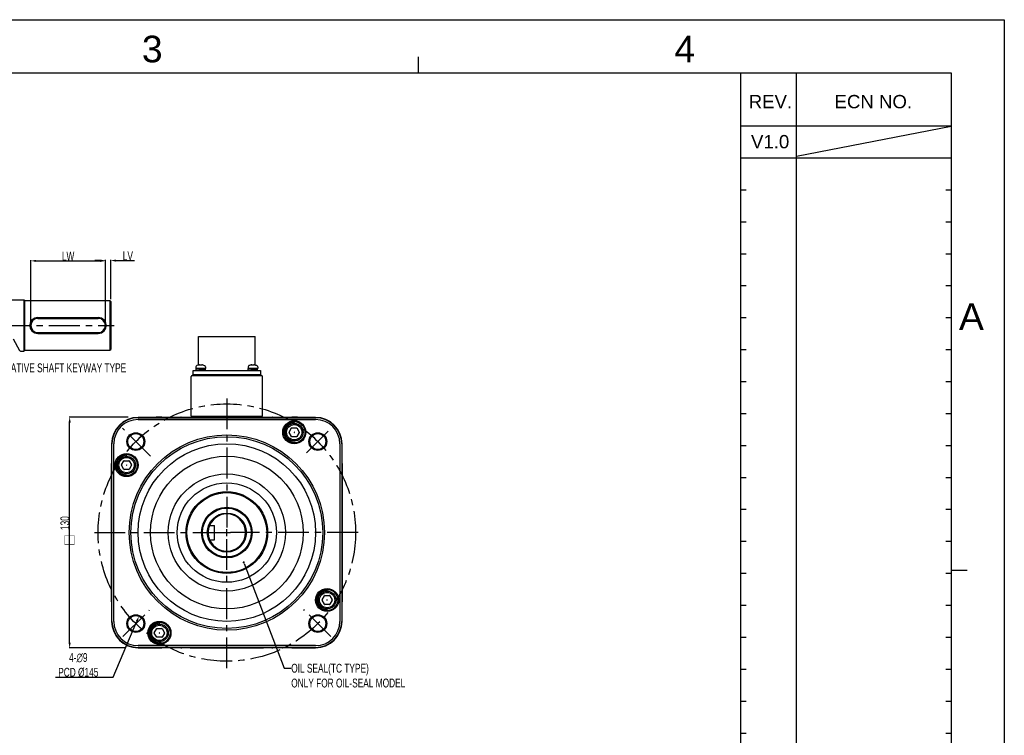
# Model space of a CAD drawing. Header units: millimetres. Extents: x -95 to 535, y -111 to 334.
# Tile 20 of 20: x 258 to 535, y 133 to 334. Entities that reach past the tile are written whole.
import ezdxf
from ezdxf.enums import TextEntityAlignment as Align

# ---------------------------------------------------------------- set-up
doc = ezdxf.new("R2010")
doc.units = ezdxf.units.MM
doc.header["$LTSCALE"] = 23.1
doc.header["$PDMODE"] = 3
doc.header["$PDSIZE"] = 0.3125
doc.linetypes.add('CENTER', pattern=[0.6, 0.375, -0.075, 0.075, -0.075])
doc.layers.get('0').update_dxf_attribs({"linetype": 'CONTINUOUS'})
doc.layers.get('Defpoints').update_dxf_attribs({"linetype": 'CONTINUOUS'})
for name, color, linetype in [('02___PRT_ALL_AXES', 7, 'CONTINUOUS'), ('3_ALL_AXES', 7, 'CONTINUOUS'), ('7_ALL_FEATURES', 7, 'CONTINUOUS'), ('AXS', 7, 'CONTINUOUS'), ('DEFAULT_1', 7, 'CENTER'), ('DIM', 6, 'CONTINUOUS'), ('DRAWING FRAME', 1, 'CONTINUOUS')]:
    doc.layers.add(name, color=color, linetype=linetype)
doc.styles.add('ARIAL', font='ARIAL.TTF')
doc.styles.get("Standard").update_dxf_attribs({"font": 'txt', "width": 0.7})
doc.dimstyles.new('DIMSTYLE_1', dxfattribs={"dimtxt": 2.5, "dimasz": 1.5, "dimexe": 0.18, "dimexo": 0.0625, "dimgap": 0.09, "dimtad": 1, "dimlfac": 2, "dimdsep": 46, "dimtxsty": 'Standard', "dimblk": '_FILLED', "dimblk1": '_FILLED', "dimblk2": '_FILLED', "dimcen": 0.09, "dimadec": 0, "dimazin": 0, "dimtp": 0.01, "dimtm": 0.01, "dimtfac": 1, "dimtofl": 0, "dimtmove": 0, "dimatfit": 3, "dimldrblk": '_FILLED', "dimfxl": 0, "dimtolj": 1, "dimarcsym": 0})
doc.dimstyles.new('DIMSTYLE_2', dxfattribs={"dimtxt": 2.5, "dimasz": 1.5, "dimexe": 0.18, "dimexo": 0.0625, "dimgap": 0.09, "dimtad": 1, "dimtih": 1, "dimtoh": 1, "dimlfac": 2, "dimdsep": 46, "dimtxsty": 'Standard', "dimblk": '_FILLED', "dimblk1": '_FILLED', "dimblk2": '_FILLED', "dimcen": 0.09, "dimadec": 0, "dimazin": 0, "dimtp": 0.01, "dimtm": 0.01, "dimtfac": 1, "dimtofl": 0, "dimtmove": 0, "dimatfit": 3, "dimldrblk": '_FILLED', "dimfxl": 0, "dimtolj": 1, "dimarcsym": 0})

# ---------------------------------------------------------------- blocks, each defined once
blk = doc.blocks.new('_FILLED')
at = {"color": 0, "linetype": 'ByBlock'}
blk.add_solid([(0, 0), (-1, 0.2), (-1, -0.2)], dxfattribs=at)
blk = doc.blocks.new('*D170')
at = {"color": 0, "linetype": 'Continuous', "lineweight": -2}
for p, q in [((288.66, 222.44), (272.01, 222.44)), ((272.19, 158.94), (272.19, 220.94)), ((287.96, 157.44), (272.01, 157.44))]:
    blk.add_line(p, q, dxfattribs=at)
at = {"layer": 'Defpoints', "color": 0, "linetype": 'Continuous'}
for p in [(272.19, 222.44), (288.73, 222.44), (288.02, 157.44)]:
    blk.add_point(p, dxfattribs=at)
at = {"color": 0, "linetype": 'Continuous', "lineweight": -2, "xscale": 1.5, "yscale": 1.5, "zscale": 1.5}
for p, rotation in [((272.19, 222.44), 90), ((272.19, 157.44), 270)]:
    blk.add_blockref('_FILLED', p, dxfattribs=dict(at, rotation=rotation))
at = {"color": 0, "linetype": 'Continuous', "insert": (270.85, 192.6), "char_height": 2.5, "attachment_point": 5, "rotation": 90}
blk.add_mtext('\\A1;130', dxfattribs=at)
blk = doc.blocks.new('*D172')
at = {"color": 0, "linetype": 'Continuous', "lineweight": -2}
for p, q in [((284.41, 149.21), (291.12, 165)), ((268.2, 149.21), (284.41, 149.21))]:
    blk.add_line(p, q, dxfattribs=at)
at = {"layer": 'Defpoints', "color": 0, "linetype": 'Continuous'}
for p in [(291.71, 166.38), (289.95, 162.24)]:
    blk.add_point(p, dxfattribs=at)
at = {"color": 0, "linetype": 'Continuous', "lineweight": -2, "xscale": 1.5, "yscale": 1.5, "zscale": 1.5, "rotation": 66.98435904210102}
blk.add_blockref('_FILLED', (291.71, 166.38), dxfattribs=at)
at = {"color": 0, "linetype": 'Continuous', "insert": (274.62, 152.63), "char_height": 2.5, "attachment_point": 5}
blk.add_mtext('\\A1;4-∅9\\PPCD %%c145', dxfattribs=at)
blk = doc.blocks.new('*D179')
at = {"color": 0, "linetype": 'Continuous', "lineweight": -2}
for p, q in [((261.25, 248.94), (261.25, 266.65)), ((262.75, 266.47), (280.75, 266.47)), ((282.25, 248.94), (282.25, 266.65))]:
    blk.add_line(p, q, dxfattribs=at)
at = {"layer": 'Defpoints', "color": 0, "linetype": 'Continuous'}
for p in [(282.25, 266.47), (261.25, 248.88), (282.25, 248.88)]:
    blk.add_point(p, dxfattribs=at)
at = {"color": 0, "linetype": 'Continuous', "lineweight": -2, "xscale": 1.5, "yscale": 1.5, "zscale": 1.5, "rotation": 180}
blk.add_blockref('_FILLED', (261.25, 266.47), dxfattribs=at)
at = {"color": 0, "linetype": 'Continuous', "lineweight": -2, "xscale": 1.5, "yscale": 1.5, "zscale": 1.5}
blk.add_blockref('_FILLED', (282.25, 266.47), dxfattribs=at)
at = {"color": 0, "linetype": 'Continuous', "insert": (271.75, 267.81), "char_height": 2.5, "attachment_point": 5}
blk.add_mtext('\\A1;LW', dxfattribs=at)
blk = doc.blocks.new('*D180')
at = {"color": 0, "linetype": 'Continuous', "lineweight": -2}
for p, q in [((280.75, 266.55), (279.25, 266.55)), ((282.25, 248.94), (282.25, 266.73)), ((283.75, 255.69), (283.75, 266.73)), ((285.25, 266.55), (290.43, 266.55))]:
    blk.add_line(p, q, dxfattribs=at)
at = {"layer": 'Defpoints', "color": 0, "linetype": 'Continuous'}
for p in [(282.25, 266.55), (283.75, 255.63), (282.25, 248.88)]:
    blk.add_point(p, dxfattribs=at)
at = {"color": 0, "linetype": 'Continuous', "lineweight": -2, "xscale": 1.5, "yscale": 1.5, "zscale": 1.5}
blk.add_blockref('_FILLED', (282.25, 266.55), dxfattribs=at)
at = {"color": 0, "linetype": 'Continuous', "lineweight": -2, "xscale": 1.5, "yscale": 1.5, "zscale": 1.5, "rotation": 180}
blk.add_blockref('_FILLED', (283.75, 266.55), dxfattribs=at)
at = {"color": 0, "linetype": 'Continuous', "insert": (288.59, 267.89), "char_height": 2.5, "attachment_point": 5}
blk.add_mtext('\\A1;LV', dxfattribs=at)

msp = doc.modelspace()

# ---------------------------------------------------------------- linework, layer by layer
at = {"color": 7, "linetype": 'Continuous'}
for p, q in [((255.7615, 255.5257), (259.2497, 255.5257)), ((259.2497, 255.5257), (259.2497, 241.0257)), ((259.2497, 255.5257), (259.4997, 255.4007)), ((259.4997, 255.4007), (259.4997, 241.1507)), ((283.4997, 255.2757), (283.4997, 241.2757)), ((283.4997, 255.2757), (283.7497, 255.0257)), ((283.7497, 255.0257), (283.7497, 241.5257)), ((263.2497, 250.5126), (280.2497, 250.5126)), ((263.2497, 250.2757), (280.2497, 250.2757)), ((258.138, 241.1773), (256.3783, 244.4045)), ((263.2497, 246.2757), (280.2497, 246.2757)), ((263.2497, 246.0388), (280.2497, 246.0388)), ((283.4997, 241.2757), (283.7497, 241.5257)), ((258.3189, 241.0257), (258.138, 241.1773)), ((258.3189, 241.0257), (259.2497, 241.0257)), ((259.2497, 241.0257), (259.4997, 241.1507)), ((307.768, 236.6339), (307.7449, 236.1937)), ((310.4949, 236.1937), (307.7449, 236.1937)), ((308.344, 237.0916), (308.0209, 236.9851)), ((308.3728, 237.0925), (308.3713, 237.0923)), ((308.406, 237.0979), (308.3907, 237.0953)), ((308.4225, 237.101), (308.4049, 237.0977)), ((308.442, 237.1047), (308.4221, 237.1009)), ((308.4613, 237.1086), (308.4418, 237.1047)), ((308.7721, 237.1534), (308.8066, 237.1503)), ((308.8066, 237.1503), (308.8116, 237.1489)), ((308.8441, 237.1364), (308.8116, 237.1489)), ((308.887, 237.1138), (308.8433, 237.1368)), ((308.9108, 237.0975), (308.8862, 237.1143)), ((308.911, 237.0975), (308.909, 237.098)), ((308.9227, 237.0954), (308.911, 237.0975)), ((308.9896, 237.0922), (308.9621, 237.0923)), ((309.0727, 237.0946), (308.9886, 237.0922)), ((309.1695, 237.0946), (309.0713, 237.0946)), ((309.329, 237.0975), (309.3168, 237.0954)), ((309.3536, 237.1143), (309.329, 237.0975)), ((309.3965, 237.1368), (309.3529, 237.1138)), ((309.4282, 237.1489), (309.3957, 237.1364)), ((309.4332, 237.1503), (309.4282, 237.1489)), ((309.4677, 237.1534), (309.4332, 237.1503)), ((309.5642, 237.1433), (309.4677, 237.1534)), ((309.8575, 237.0939), (309.8517, 237.0949)), ((309.8714, 237.092), (309.8684, 237.0923)), ((309.8958, 237.0916), (310.2189, 236.9851)), ((310.4718, 236.6339), (310.4949, 236.1937)), ((322.448, 236.6339), (322.4249, 236.1937)), ((325.1749, 236.1937), (322.4249, 236.1937)), ((323.0733, 237.0957), (323.0631, 237.094)), ((323.0837, 237.0975), (323.072, 237.0955)), ((323.0956, 237.0997), (323.0825, 237.0973)), ((323.1088, 237.1022), (323.0947, 237.0995)), ((323.1234, 237.105), (323.1084, 237.1021)), ((323.1413, 237.1086), (323.1235, 237.105)), ((323.5268, 237.1352), (323.4916, 237.1489)), ((323.5654, 237.1148), (323.5267, 237.1352)), ((323.5908, 237.0976), (323.5653, 237.1149)), ((323.5917, 237.0973), (323.5896, 237.0978)), ((323.6506, 237.0922), (323.6306, 237.0928)), ((323.6728, 237.0923), (323.6506, 237.0922)), ((323.6819, 237.0926), (323.6728, 237.0923)), ((323.7582, 237.0947), (323.6819, 237.0926)), ((323.8423, 237.0947), (323.7578, 237.0947)), ((323.9179, 237.0926), (323.842, 237.0947)), ((323.9279, 237.0923), (323.9179, 237.0926)), ((323.986, 237.0941), (323.9692, 237.0928)), ((323.9991, 237.0957), (323.986, 237.0941)), ((324.0347, 237.1149), (324.0091, 237.0976)), ((324.0732, 237.1353), (324.0345, 237.1149)), ((324.1082, 237.1489), (324.0731, 237.1352)), ((324.2495, 237.1426), (324.1477, 237.1534)), ((324.4767, 237.105), (324.4585, 237.1086)), ((324.4913, 237.1021), (324.4763, 237.105)), ((324.5047, 237.0996), (324.4913, 237.1021)), ((324.5166, 237.0974), (324.4937, 237.1017)), ((324.5271, 237.0956), (324.5046, 237.0996)), ((324.535, 237.0943), (324.5237, 237.0962)), ((324.5395, 237.0936), (324.5271, 237.0956)), ((324.5515, 237.092), (324.5484, 237.0923)), ((324.5758, 237.0916), (324.8989, 236.9851)), ((325.1518, 236.6339), (325.1749, 236.1937)), ((306.4099, 222.6937), (306.4099, 233.9437)), ((306.6599, 234.1937), (326.2599, 234.1937)), ((326.5099, 222.6937), (326.5099, 233.9437)), ((296.9599, 222.3869), (291.4599, 222.3869)), ((291.4599, 222.2953), (341.4599, 222.2953)), ((298.1031, 222.4437), (296.9599, 222.4437)), ((296.9599, 222.4349), (335.9599, 222.4349)), ((300.8531, 222.4437), (300.8167, 222.4437)), ((303.5667, 222.4437), (329.3531, 222.4437)), ((306.4099, 222.6937), (326.5099, 222.6937)), ((306.4599, 222.4937), (306.4599, 222.5187)), ((306.4599, 222.5187), (326.4599, 222.5187)), ((306.4599, 222.4937), (326.4599, 222.4937)), ((326.4599, 222.4937), (326.4599, 222.5187)), ((332.1031, 222.4437), (332.0667, 222.4437)), ((335.9599, 222.4437), (334.8167, 222.4437)), ((341.4599, 222.3869), (335.9599, 222.3869)), ((291.4599, 221.7866), (341.4599, 221.7866)), ((334.0365, 218.2323), (334.7149, 219.4073)), ((334.7798, 219.4448), (336.1366, 219.4448)), ((335.4582, 220.6841), (335.4582, 220.9948)), ((336.2015, 219.4073), (336.8799, 218.2323)), ((334.7149, 216.9823), (334.0365, 218.1573)), ((336.1366, 216.9448), (334.7798, 216.9448)), ((335.421, 218.2304), (335.4088, 218.2092)), ((335.4088, 218.1804), (335.421, 218.1592)), ((335.4704, 218.2448), (335.446, 218.2448)), ((335.446, 218.1448), (335.4704, 218.1448)), ((335.5076, 218.2092), (335.4954, 218.2304)), ((335.4954, 218.1592), (335.5076, 218.1804)), ((336.8799, 218.1573), (336.2015, 216.9823)), ((284.0166, 214.9437), (284.0166, 209.4437)), ((284.1083, 164.9437), (284.1083, 214.9437)), ((284.617, 164.9437), (284.617, 214.9437)), ((348.3028, 214.9437), (348.3028, 164.9437)), ((348.8115, 214.9437), (348.8115, 164.9437)), ((348.9032, 209.4437), (348.9032, 214.9437)), ((288.2088, 211.4313), (288.2088, 211.742)), ((283.9599, 209.4437), (283.9599, 208.3005)), ((283.9686, 170.4437), (283.9686, 209.4437)), ((286.787, 208.9795), (287.4654, 210.1545)), ((287.4654, 207.7295), (286.787, 208.9045)), ((287.5304, 210.192), (288.8872, 210.192)), ((288.1716, 208.9775), (288.1594, 208.9564)), ((288.1594, 208.9275), (288.1716, 208.9064)), ((288.221, 208.992), (288.1966, 208.992)), ((288.1966, 208.892), (288.221, 208.892)), ((288.2582, 208.9564), (288.246, 208.9775)), ((288.246, 208.9064), (288.2582, 208.9275)), ((288.9521, 210.1545), (289.6305, 208.9795)), ((289.6305, 208.9045), (288.9521, 207.7295)), ((348.9512, 209.4437), (348.9512, 170.4437)), ((348.9599, 208.3005), (348.9599, 209.4437)), ((283.9599, 205.5868), (283.9599, 205.5505)), ((288.8872, 207.692), (287.5304, 207.692)), ((348.9599, 205.5505), (348.9599, 205.5868)), ((283.9599, 202.8368), (283.9599, 202.6896)), ((348.9599, 202.6896), (348.9599, 202.8368)), ((283.9599, 200.1977), (283.9599, 179.6896)), ((348.9599, 179.6896), (348.9599, 200.1977)), ((311.5803, 191.9437), (311.4316, 192.1722)), ((311.5803, 191.9437), (312.9599, 191.9437)), ((312.9599, 187.9437), (312.9599, 191.9437)), ((315.4599, 189.9437), (317.46, 189.9437)), ((316.4599, 188.9436), (316.4599, 190.9437)), ((311.5803, 187.9437), (311.4316, 187.7151)), ((311.5803, 187.9437), (312.9599, 187.9437)), ((321.3396, 181.2764), (332.5998, 151.7392)), ((283.9599, 177.1977), (283.9599, 177.0505)), ((348.9599, 177.0505), (348.9599, 177.1977)), ((283.9599, 174.3368), (283.9599, 174.3005)), ((343.2893, 170.9829), (343.9677, 172.1579)), ((344.0327, 172.1954), (345.3894, 172.1954)), ((344.711, 173.4347), (344.711, 173.7454)), ((345.4544, 172.1579), (346.1328, 170.9829)), ((348.9599, 174.3005), (348.9599, 174.3368)), ((283.9599, 171.5868), (283.9599, 170.4437)), ((284.0166, 170.4437), (284.0166, 164.9437)), ((343.9677, 169.7329), (343.2893, 170.9079)), ((345.3894, 169.6954), (344.0327, 169.6954)), ((344.6738, 170.9809), (344.6616, 170.9598)), ((344.6616, 170.9309), (344.6738, 170.9098)), ((344.7233, 170.9954), (344.6988, 170.9954)), ((344.6988, 170.8954), (344.7233, 170.8954)), ((344.7604, 170.9598), (344.7482, 170.9809)), ((344.7482, 170.9098), (344.7604, 170.9309)), ((346.1328, 170.9079), (345.4544, 169.7329)), ((348.9032, 164.9437), (348.9032, 170.4437)), ((348.9599, 170.4437), (348.9599, 171.5868)), ((297.4616, 164.1819), (297.4616, 164.4925)), ((296.0399, 161.73), (296.7183, 162.905)), ((296.7183, 160.48), (296.0399, 161.655)), ((296.7832, 162.9425), (298.14, 162.9425)), ((297.4244, 161.7281), (297.4122, 161.707)), ((297.4122, 161.6781), (297.4244, 161.657)), ((297.4738, 161.7425), (297.4494, 161.7425)), ((297.4494, 161.6425), (297.4738, 161.6425)), ((297.511, 161.707), (297.4988, 161.7281)), ((297.4988, 161.657), (297.511, 161.6781)), ((298.2049, 162.905), (298.8833, 161.73)), ((298.8833, 161.655), (298.2049, 160.48)), ((341.4599, 158.1008), (291.4599, 158.1008)), ((298.14, 160.4425), (296.7832, 160.4425)), ((341.4599, 157.592), (291.4599, 157.592)), ((291.4599, 157.5004), (296.9599, 157.5004)), ((335.9599, 157.4524), (296.9599, 157.4524)), ((296.9599, 157.4437), (298.1031, 157.4437)), ((300.8167, 157.4437), (300.8531, 157.4437)), ((303.5667, 157.4437), (303.7139, 157.4437)), ((306.2059, 157.4437), (326.7139, 157.4437)), ((329.2059, 157.4437), (329.3531, 157.4437)), ((332.0667, 157.4437), (332.1031, 157.4437)), ((334.8167, 157.4437), (335.9599, 157.4437)), ((335.9599, 157.5004), (341.4599, 157.5004)), ((332.5998, 151.7392), (334.5998, 151.7392))]:
    msp.add_line(p, q, dxfattribs=at)
for points in [[(263.2497, 250.5126), (262.7824, 250.4644), (262.3358, 250.322), (261.9256, 250.0884), (261.571, 249.7706), (261.2945, 249.3881), (261.1066, 248.9609), (261.0116, 248.5071), (261.0116, 248.0443), (261.1066, 247.5904), (261.2945, 247.1633), (261.571, 246.7807), (261.9256, 246.4629), (262.3358, 246.2293), (262.7824, 246.0869), (263.2497, 246.0388)], [(280.2497, 246.0388), (280.717, 246.0869), (281.1635, 246.2293), (281.5737, 246.4629), (281.9283, 246.7807), (282.2049, 247.1633), (282.3928, 247.5904), (282.4878, 248.0442), (282.4878, 248.5071), (282.3928, 248.9609), (282.2049, 249.3881), (281.9283, 249.7706), (281.5737, 250.0884), (281.1635, 250.322), (280.717, 250.4644), (280.2497, 250.5126)], [(308.3907, 237.0953), (308.3796, 237.0935), (308.3721, 237.0924), (308.3694, 237.0921)], [(308.7721, 237.1534), (308.6778, 237.1436), (308.5568, 237.1262), (308.4613, 237.1086)], [(308.9628, 237.0923), (308.9397, 237.0936), (308.9222, 237.0955)], [(309.277, 237.0923), (309.2502, 237.0922), (309.1695, 237.0946)], [(309.3176, 237.0955), (309.2988, 237.0935), (309.2761, 237.0923)], [(309.3321, 237.0983), (309.3324, 237.0984), (309.329, 237.0975)], [(309.7785, 237.1086), (309.6852, 237.1258), (309.5642, 237.1433)], [(309.8137, 237.1017), (309.7952, 237.1052), (309.7785, 237.1086)], [(309.8636, 237.093), (309.855, 237.0943), (309.8437, 237.0962), (309.8299, 237.0986), (309.8137, 237.1017)], [(309.8708, 237.092), (309.8714, 237.092), (309.8693, 237.0922), (309.8636, 237.093)], [(323.0645, 237.0943), (323.0561, 237.093), (323.0511, 237.0923), (323.0492, 237.0921)], [(323.4521, 237.1534), (323.351, 237.1427), (323.2421, 237.127), (323.1413, 237.1086)], [(323.4521, 237.1534), (323.4756, 237.1526), (323.4916, 237.1489)], [(323.4742, 237.1527), (323.4608, 237.1537), (323.4523, 237.1534)], [(323.6307, 237.0928), (323.6139, 237.0941), (323.6007, 237.0957), (323.5917, 237.0973)], [(323.9694, 237.0928), (323.9498, 237.0922), (323.9279, 237.0923)], [(324.0124, 237.0984), (324.008, 237.0973), (323.9991, 237.0957)], [(324.1477, 237.1534), (324.1243, 237.1526), (324.1082, 237.1489)], [(324.4585, 237.1086), (324.3584, 237.1269), (324.2495, 237.1426)], [(324.55, 237.0921), (324.5511, 237.092), (324.551, 237.092), (324.5481, 237.0924), (324.5428, 237.0931), (324.535, 237.0943)]]:
    msp.add_lwpolyline(points, dxfattribs=at)
at = {"color": 7, "linetype": 'Continuous', "const_width": 0.1}
msp.add_lwpolyline([(273.4417, 186.5368), (273.4417, 189.141), (270.8376, 189.141), (270.8376, 186.5368), (273.4417, 186.5368)], dxfattribs=at)
at = {"color": 7, "linetype": 'Continuous', "const_width": 0.3}
msp.add_lwpolyline([(321.0827, 181.5567, 1), (321.3827, 181.5567, 1)], format="xyb", close=True, dxfattribs=at)
at = {"color": 7, "linetype": 'Continuous'}
for centre, radius in [((335.4582, 218.1948), 3.25), ((335.4582, 218.1948), 3), ((335.4582, 218.1948), 2.5), ((335.4582, 218.1948), 2.155), ((290.8273, 215.5763), 2.5), ((290.8273, 215.5763), 2.25), ((316.4599, 189.9437), 27.5), ((316.4599, 189.9437), 27), ((342.0925, 215.5763), 2.5), ((342.0925, 215.5763), 2.25), ((316.4599, 189.9437), 25), ((288.2088, 208.942), 3.25), ((288.2088, 208.942), 3), ((288.2088, 208.942), 2.5), ((288.2088, 208.942), 2.155), ((316.4599, 189.9437), 21.5), ((316.4599, 189.9437), 16.5), ((316.4599, 189.9437), 14), ((316.4599, 189.9437), 11.5), ((316.4599, 189.9437), 11.25), ((316.4599, 189.9437), 7), ((316.4599, 189.9437), 6.875), ((316.4599, 189.9437), 5.5), ((344.711, 170.9454), 3.25), ((344.711, 170.9454), 3), ((344.711, 170.9454), 2.5), ((344.711, 170.9454), 2.155), ((290.8273, 164.311), 2.5), ((290.8273, 164.311), 2.25), ((342.0925, 164.311), 2.5), ((342.0925, 164.311), 2.25), ((297.4616, 161.6925), 3.25), ((297.4616, 161.6925), 3), ((297.4616, 161.6925), 2.5), ((297.4616, 161.6925), 2.155)]:
    msp.add_circle(centre, radius, dxfattribs=at)
for centre, radius, start, end in [((263.2497, 248.2757), 2, 90, 270), ((280.2497, 248.2757), 2, 270, 90), ((308.1674, 236.6129), 0.4, 111.489952, 177), ((308.3699, 236.995), 0.1, 80.728638, 104.988234), ((309.8699, 236.995), 0.1, 75.011766, 95.984616), ((310.0724, 236.6129), 0.4, 3, 68.510048), ((322.8474, 236.6129), 0.4, 111.489952, 177), ((323.7999, 234.1937), 3, 104.988234, 111.489952), ((323.0499, 236.995), 0.1, 84.016076, 104.988234), ((324.5499, 236.995), 0.1, 75.011766, 95.986658), ((323.7999, 234.1937), 3, 68.510048, 75.011766), ((324.7524, 236.6129), 0.4, 3, 68.510048), ((306.6599, 233.9437), 0.25, 90, 180), ((326.2599, 233.9437), 0.25, 0, 90), ((291.4599, 214.9437), 7.4433, 90, 180), ((291.4599, 214.9437), 7.3516, 90, 180), ((296.9599, 219.9437), 2.5, 90, 98.345309), ((296.9599, 219.9437), 2.4913, 90, 97.086346), ((298.1031, 221.9437), 0.5, 83.732563, 90), ((300.8167, 221.9437), 0.5, 90, 96.286114), ((300.8531, 221.9437), 0.5, 83.732563, 90), ((303.5667, 221.9437), 0.5, 90, 96.286114), ((329.3531, 221.9437), 0.5, 83.713886, 90), ((332.0667, 221.9437), 0.5, 90, 96.267437), ((332.1031, 221.9437), 0.5, 83.713886, 90), ((334.8167, 221.9437), 0.5, 90, 96.267437), ((335.9599, 219.9437), 2.5, 81.654691, 90), ((335.9599, 219.9437), 2.4913, 82.913654, 90), ((341.4599, 214.9437), 7.4433, 0, 90), ((341.4599, 214.9437), 7.3516, 0, 90), ((291.4599, 214.9437), 6.8429, 90, 180), ((334.7798, 219.3698), 0.075, 90, 150), ((336.1366, 219.3698), 0.075, 30, 90), ((341.4599, 214.9437), 6.8429, 0, 90), ((334.1014, 218.1948), 0.075, 150, 210), ((334.7798, 217.0198), 0.075, 210, 270), ((336.1366, 217.0198), 0.075, 270, 330), ((336.815, 218.1948), 0.075, 330, 30), ((286.4599, 209.4437), 2.5, 171.654691, 180), ((284.4599, 208.3005), 0.5, 180, 186.267437), ((286.4599, 209.4437), 2.4913, 172.913654, 180), ((286.852, 208.942), 0.075, 150, 210), ((287.5304, 210.117), 0.075, 90, 150), ((288.8872, 210.117), 0.075, 30, 90), ((289.5655, 208.942), 0.075, 330, 30), ((346.4599, 209.4437), 2.4913, 0, 7.086346), ((346.4599, 209.4437), 2.5, 0, 8.345309), ((348.4599, 208.3005), 0.5, 353.732563, 0), ((284.4599, 205.5868), 0.5, 173.713886, 180), ((284.4599, 205.5505), 0.5, 180, 186.267437), ((287.5304, 207.767), 0.075, 210, 270), ((288.8872, 207.767), 0.075, 270, 330), ((348.4599, 205.5868), 0.5, 0, 6.286114), ((348.4599, 205.5505), 0.5, 353.732563, 0), ((284.4599, 202.8368), 0.5, 173.713886, 180), ((284.4599, 202.6896), 0.5, 180, 186.267437), ((348.4599, 202.8368), 0.5, 0, 6.286114), ((348.4599, 202.6896), 0.5, 353.732563, 0), ((284.4599, 200.1977), 0.5, 173.713886, 180), ((348.4599, 200.1977), 0.5, 0, 6.286114), ((316.4599, 189.9437), 5.25, 202.392688, 157.607312), ((284.4599, 179.6896), 0.5, 180, 186.286114), ((348.4599, 179.6896), 0.5, 353.713886, 0), ((284.4599, 177.1977), 0.5, 173.732563, 180), ((284.4599, 177.0505), 0.5, 180, 186.286114), ((348.4599, 177.1977), 0.5, 0, 6.267437), ((348.4599, 177.0505), 0.5, 353.713886, 0), ((284.4599, 174.3368), 0.5, 173.732563, 180), ((284.4599, 174.3005), 0.5, 180, 186.286114), ((344.0327, 172.1204), 0.075, 90, 150), ((345.3894, 172.1204), 0.075, 30, 90), ((348.4599, 174.3368), 0.5, 0, 6.267437), ((348.4599, 174.3005), 0.5, 353.713886, 0), ((284.4599, 171.5868), 0.5, 173.732563, 180), ((286.4599, 170.4437), 2.5, 180, 188.345309), ((286.4599, 170.4437), 2.4913, 180, 187.086346), ((343.3543, 170.9454), 0.075, 150, 210), ((344.0327, 169.7704), 0.075, 210, 270), ((345.3894, 169.7704), 0.075, 270, 330), ((346.0678, 170.9454), 0.075, 330, 30), ((346.4599, 170.4437), 2.4913, 352.913654, 0), ((346.4599, 170.4437), 2.5, 351.654691, 0), ((348.4599, 171.5868), 0.5, 0, 6.267437), ((291.4599, 164.9437), 7.4433, 180, 270), ((291.4599, 164.9437), 7.3516, 180, 270), ((291.4599, 164.9437), 6.8429, 180, 270), ((341.4599, 164.9437), 7.4433, 270, 0), ((341.4599, 164.9437), 7.3516, 270, 0), ((341.4599, 164.9437), 6.8429, 270, 0), ((296.1048, 161.6925), 0.075, 150, 210), ((296.7832, 162.8675), 0.075, 90, 150), ((298.14, 162.8675), 0.075, 30, 90), ((298.8184, 161.6925), 0.075, 330, 30), ((296.7832, 160.5175), 0.075, 210, 270), ((298.14, 160.5175), 0.075, 270, 330), ((296.9599, 159.9437), 2.5, 261.654691, 270), ((296.9599, 159.9437), 2.4913, 262.913654, 270), ((298.1031, 157.9437), 0.5, 270, 276.267437), ((300.8167, 157.9437), 0.5, 263.713886, 270), ((300.8531, 157.9437), 0.5, 270, 276.267437), ((303.5667, 157.9437), 0.5, 263.713886, 270), ((303.7139, 157.9437), 0.5, 270, 276.267437), ((306.2059, 157.9437), 0.5, 263.713886, 270), ((326.7139, 157.9437), 0.5, 270, 276.286114), ((329.2059, 157.9437), 0.5, 263.732563, 270), ((329.3531, 157.9437), 0.5, 270, 276.286114), ((332.0667, 157.9437), 0.5, 263.732563, 270), ((332.1031, 157.9437), 0.5, 270, 276.286114), ((334.8167, 157.9437), 0.5, 263.732563, 270), ((335.9599, 159.9437), 2.4913, 270, 277.086346), ((335.9599, 159.9437), 2.5, 270, 278.345309)]:
    msp.add_arc(centre, radius, start, end, dxfattribs=at)
for points, start_tangent, end_tangent in [([(335.4582, 220.9948), (335.2514, 220.9872), (335.0458, 220.9643), (334.8423, 220.9262), (334.6423, 220.8733), (334.4467, 220.8057), (334.2567, 220.7239), (334.0732, 220.6283), (333.8972, 220.5193), (333.7298, 220.3977), (333.5719, 220.264), (333.4242, 220.1191), (333.2876, 219.9636), (333.1629, 219.7985), (333.0508, 219.6246), (332.9517, 219.4429), (332.8664, 219.2544), (332.7952, 219.0601), (332.7386, 218.861), (332.6968, 218.6584), (332.6701, 218.4532), (332.6587, 218.2465), (332.6625, 218.0397), (332.6816, 217.8336), (332.7159, 217.6295), (332.7651, 217.4285), (332.829, 217.2317), (332.9073, 217.0402), (332.9996, 216.855), (333.1052, 216.6771), (333.2238, 216.5074), (333.3545, 216.347), (333.4967, 216.1967), (333.6496, 216.0573), (333.8124, 215.9296), (333.9842, 215.8142), (334.164, 215.7118), (334.3509, 215.623), (334.5439, 215.5483), (334.7418, 215.488), (334.9437, 215.4425), (335.1484, 215.412), (335.3547, 215.3967), (335.5617, 215.3967)], (-1, 0), (0.99931706, 0.0369515)), ([(335.4088, 218.2092), (335.4052, 218.1999), (335.4051, 218.19), (335.4088, 218.1804)], (-0.5, -0.8660254), (0.5, -0.8660254)), ([(335.446, 218.2448), (335.4361, 218.2433), (335.4275, 218.2383), (335.421, 218.2304)], (-1, 0), (-0.5, -0.8660254)), ([(335.421, 218.1592), (335.4273, 218.1514), (335.4359, 218.1464), (335.446, 218.1448)], (0.5, -0.8660254), (1, 0)), ([(335.4954, 218.2304), (335.4891, 218.2382), (335.4805, 218.2432), (335.4704, 218.2448)], (-0.5, 0.8660254), (-1, 0)), ([(335.4704, 218.1448), (335.4803, 218.1463), (335.4889, 218.1513), (335.4954, 218.1592)], (1, 0), (0.5, 0.8660254)), ([(335.5076, 218.1804), (335.5113, 218.19), (335.5112, 218.1999), (335.5076, 218.2092)], (0.5, 0.8660254), (-0.5, 0.8660254)), ([(288.2088, 211.742), (288.002, 211.7343), (287.7963, 211.7114), (287.5929, 211.6734), (287.3929, 211.6205), (287.1973, 211.5529), (287.0072, 211.4711), (286.8237, 211.3754), (286.6478, 211.2665), (286.4804, 211.1448), (286.3224, 211.0112), (286.1748, 210.8662), (286.0382, 210.7108), (285.9135, 210.5456), (285.8013, 210.3717), (285.7023, 210.19), (285.617, 210.0015), (285.5458, 209.8072), (285.4892, 209.6082), (285.4474, 209.4055), (285.4207, 209.2003), (285.4092, 208.9937), (285.4131, 208.7868), (285.4322, 208.5808), (285.4664, 208.3767), (285.5157, 208.1757), (285.5796, 207.9789), (285.6579, 207.7874), (285.7501, 207.6021), (285.8558, 207.4242), (285.9743, 207.2546), (286.105, 207.0942), (286.2472, 206.9439), (286.4002, 206.8044), (286.563, 206.6767), (286.7348, 206.5614), (286.9146, 206.459), (287.1015, 206.3702), (287.2945, 206.2954), (287.4924, 206.2351), (287.6943, 206.1896), (287.8989, 206.1592), (288.1053, 206.1439), (288.3122, 206.1439)], (-1, 0), (0.99931706, 0.0369515)), ([(288.1594, 208.9564), (288.1557, 208.9471), (288.1557, 208.9371), (288.1594, 208.9275)], (-0.5, -0.8660254), (0.5, -0.8660254)), ([(288.1966, 208.992), (288.1867, 208.9904), (288.178, 208.9855), (288.1716, 208.9775)], (-1, 0), (-0.5, -0.8660254)), ([(288.1716, 208.9064), (288.1778, 208.8986), (288.1864, 208.8936), (288.1966, 208.892)], (0.5, -0.8660254), (1, 0)), ([(288.246, 208.9775), (288.2397, 208.9853), (288.2311, 208.9903), (288.221, 208.992)], (-0.5, 0.8660254), (-1, 0)), ([(288.221, 208.892), (288.2308, 208.8935), (288.2395, 208.8984), (288.246, 208.9064)], (1, 0), (0.5, 0.8660254)), ([(288.2582, 208.9275), (288.2618, 208.9371), (288.2618, 208.9471), (288.2582, 208.9564)], (0.5, 0.8660254), (-0.5, 0.8660254)), ([(311.5636, 191.8971), (311.5162, 191.7597), (311.4464, 191.5374), (311.3671, 191.2413), (311.2948, 190.8965), (311.2415, 190.5241), (311.2135, 190.1383), (311.2135, 189.749), (311.2415, 189.3633), (311.2948, 188.9909), (311.3671, 188.646), (311.4464, 188.3499), (311.5162, 188.1277), (311.5636, 187.9903), (311.5802, 187.9437)], (-0.54850877, -0.8361448), (-0.99998573, 0.00534284)), ([(311.5802, 191.9437), (311.5636, 191.8971)], (0.9999857, 0.00534714), (-0.54850877, -0.8361448)), ([(344.711, 173.7454), (344.5043, 173.7377), (344.2986, 173.7148), (344.0952, 173.6768), (343.8952, 173.6239), (343.6996, 173.5563), (343.5095, 173.4745), (343.326, 173.3788), (343.1501, 173.2699), (342.9827, 173.1483), (342.8247, 173.0146), (342.677, 172.8696), (342.5405, 172.7142), (342.4158, 172.549), (342.3036, 172.3751), (342.2046, 172.1934), (342.1193, 172.0049), (342.0481, 171.8106), (341.9915, 171.6116), (341.9497, 171.4089), (341.923, 171.2037), (341.9115, 170.9971), (341.9153, 170.7902), (341.9344, 170.5842), (341.9687, 170.3801), (342.0179, 170.1791), (342.0819, 169.9823), (342.1602, 169.7908), (342.2524, 169.6055), (342.3581, 169.4276), (342.4766, 169.258), (342.6073, 169.0976), (342.7495, 168.9473), (342.9024, 168.8079), (343.0652, 168.6801), (343.237, 168.5648), (343.4169, 168.4624), (343.6038, 168.3736), (343.7967, 168.2989), (343.9947, 168.2386), (344.1965, 168.193), (344.4012, 168.1626), (344.6076, 168.1473), (344.8145, 168.1473)], (-1, 0), (0.99931706, 0.0369515)), ([(344.6616, 170.9598), (344.658, 170.9505), (344.658, 170.9405), (344.6616, 170.9309)], (-0.5, -0.8660254), (0.5, -0.8660254)), ([(344.6988, 170.9954), (344.689, 170.9938), (344.6803, 170.9889), (344.6738, 170.9809)], (-1, 0), (-0.5, -0.8660254)), ([(344.6738, 170.9098), (344.6801, 170.902), (344.6887, 170.897), (344.6988, 170.8954)], (0.5, -0.8660254), (1, 0)), ([(344.7482, 170.9809), (344.742, 170.9887), (344.7334, 170.9938), (344.7233, 170.9954)], (-0.5, 0.8660254), (-1, 0)), ([(344.7233, 170.8954), (344.7331, 170.8969), (344.7418, 170.9018), (344.7482, 170.9098)], (1, 0), (0.5, 0.8660254)), ([(344.7604, 170.9309), (344.7641, 170.9405), (344.7641, 170.9505), (344.7604, 170.9598)], (0.5, 0.8660254), (-0.5, 0.8660254)), ([(297.4616, 164.4925), (297.2548, 164.4849), (297.0492, 164.462), (296.8458, 164.424), (296.6457, 164.371), (296.4501, 164.3034), (296.2601, 164.2216), (296.0766, 164.126), (295.9006, 164.017), (295.7332, 163.8954), (295.5753, 163.7618), (295.4276, 163.6168), (295.291, 163.4613), (295.1663, 163.2962), (295.0542, 163.1223), (294.9552, 162.9406), (294.8698, 162.7521), (294.7987, 162.5578), (294.742, 162.3587), (294.7002, 162.1561), (294.6736, 161.9509), (294.6621, 161.7443), (294.6659, 161.5374), (294.685, 161.3313), (294.7193, 161.1273), (294.7685, 160.9263), (294.8324, 160.7295), (294.9107, 160.5379), (295.003, 160.3527), (295.1086, 160.1748), (295.2272, 160.0052), (295.3579, 159.8447), (295.5001, 159.6944), (295.653, 159.555), (295.8158, 159.4273), (295.9876, 159.3119), (296.1674, 159.2096), (296.3543, 159.1208), (296.5473, 159.046), (296.7452, 158.9857), (296.9471, 158.9402), (297.1518, 158.9097), (297.3581, 158.8944), (297.5651, 158.8944)], (-1, 0), (0.99931706, 0.0369515)), ([(297.4122, 161.707), (297.4086, 161.6976), (297.4085, 161.6877), (297.4122, 161.6781)], (-0.5, -0.8660254), (0.5, -0.8660254)), ([(297.4494, 161.7425), (297.4395, 161.741), (297.4309, 161.7361), (297.4244, 161.7281)], (-1, 0), (-0.5, -0.8660254)), ([(297.4244, 161.657), (297.4307, 161.6492), (297.4393, 161.6441), (297.4494, 161.6425)], (0.5, -0.8660254), (1, 0)), ([(297.4988, 161.7281), (297.4925, 161.7359), (297.484, 161.7409), (297.4738, 161.7425)], (-0.5, 0.8660254), (-1, 0)), ([(297.4738, 161.6425), (297.4837, 161.6441), (297.4923, 161.649), (297.4988, 161.657)], (1, 0), (0.5, 0.8660254)), ([(297.511, 161.6781), (297.5147, 161.6877), (297.5146, 161.6976), (297.511, 161.707)], (0.5, 0.8660254), (-0.5, 0.8660254))]:
    msp.add_spline(points, degree=3, dxfattribs=dict(at, start_tangent=start_tangent, end_tangent=end_tangent))
at = {"layer": '02___PRT_ALL_AXES', "color": 7, "linetype": 'Continuous'}
for p, q in [((259.4997, 255.2757), (283.4997, 255.2757)), ((259.4997, 241.2757), (283.4997, 241.2757))]:
    msp.add_line(p, q, dxfattribs=at)
for radius in [11.25, 7.125]:
    msp.add_circle((316.4599, 189.9437), radius, dxfattribs=at)
at = {"layer": '3_ALL_AXES', "color": 7, "linetype": 'Continuous'}
for p, q in [((308.5224, 237.1198), (308.5224, 245.1637)), ((308.5224, 245.1637), (324.3974, 245.1637)), ((324.3974, 237.1198), (324.3974, 245.1637))]:
    msp.add_line(p, q, dxfattribs=at)
at = {"layer": '7_ALL_FEATURES', "color": 7, "linetype": 'Continuous'}
for p, q in [((307.8199, 235.9687), (307.8199, 236.1937)), ((307.9196, 235.9687), (307.8199, 235.9687)), ((307.8199, 235.6387), (307.8199, 235.9437)), ((308.3699, 236.1937), (308.3699, 236.0045)), ((310.4199, 235.7687), (310.4199, 236.1437)), ((322.4999, 235.9687), (322.4999, 236.1937)), ((322.5996, 235.9687), (322.4999, 235.9687)), ((322.4999, 235.6387), (322.4999, 235.9437)), ((323.0499, 236.1937), (323.0499, 236.0045)), ((325.0999, 235.7687), (325.0999, 236.1437)), ((306.9349, 234.4437), (306.9349, 235.6387)), ((306.9349, 235.6387), (325.9849, 235.6387)), ((306.9349, 234.4437), (325.9849, 234.4437)), ((306.9599, 234.1937), (306.9599, 234.4437)), ((325.9599, 234.4437), (325.9599, 234.1937)), ((325.9849, 235.6387), (325.9849, 234.4437)), ((306.9599, 222.5187), (306.9599, 222.6937)), ((306.9599, 222.4437), (306.9599, 222.4937)), ((325.9599, 222.6937), (325.9599, 222.5187)), ((325.9599, 222.4937), (325.9599, 222.4437))]:
    msp.add_line(p, q, dxfattribs=at)
for points, start_tangent, end_tangent in [([(309.1199, 236.0437), (309.0724, 236.0413), (308.9777, 236.0367), (308.8838, 236.032), (308.7911, 236.0274), (308.7002, 236.0227), (308.6115, 236.0181), (308.5255, 236.0134), (308.4427, 236.0088), (308.3635, 236.0041), (308.2883, 235.9995), (308.2176, 235.9948), (308.1517, 235.9902), (308.091, 235.9855), (308.0357, 235.9809), (307.9862, 235.9762), (307.9428, 235.9716), (307.9057, 235.9669), (307.875, 235.9623), (307.851, 235.9576), (307.8338, 235.953), (307.8234, 235.9483), (307.8199, 235.9437)], (-0.99880308, -0.04891217), (0, -1)), ([(307.8199, 235.9687), (307.8234, 235.964), (307.8338, 235.9594), (307.8456, 235.956)], (0, -1), (0.96917391, -0.24637764)), ([(309.8699, 236.1437), (309.8665, 236.1376), (309.8563, 236.1315), (309.8395, 236.1255), (309.8162, 236.1194), (309.7865, 236.1134), (309.7508, 236.1073), (309.7094, 236.1012), (309.6627, 236.0952), (309.611, 236.0891), (309.5549, 236.0831), (309.4949, 236.077), (309.4315, 236.0709), (309.3652, 236.0649), (309.2967, 236.0588), (309.2266, 236.0528), (309.1556, 236.0467), (309.1199, 236.0437)], (0, -1), (-0.99641681, -0.08457863)), ([(310.4199, 236.1437), (310.4164, 236.139), (310.406, 236.1344), (310.3888, 236.1297), (310.3648, 236.1251), (310.3341, 236.1204), (310.297, 236.1158), (310.2536, 236.1111), (310.2041, 236.1065), (310.1488, 236.1018), (310.0881, 236.0972), (310.0222, 236.0925), (309.9515, 236.0879), (309.8763, 236.0832), (309.7971, 236.0785), (309.7143, 236.0739), (309.6283, 236.0692), (309.5396, 236.0646), (309.4487, 236.0599), (309.356, 236.0553), (309.2621, 236.0506), (309.1674, 236.046), (309.1199, 236.0437)], (0, -1), (-0.99880308, -0.04891217)), ([(310.4199, 235.7687), (310.4164, 235.764), (310.406, 235.7594), (310.3888, 235.7547), (310.3648, 235.7501), (310.3341, 235.7454), (310.297, 235.7408), (310.2536, 235.7361), (310.2041, 235.7315), (310.1488, 235.7268), (310.0881, 235.7222), (310.0222, 235.7175), (309.9515, 235.7129), (309.8763, 235.7082), (309.7971, 235.7035), (309.7143, 235.6989), (309.6283, 235.6942), (309.5396, 235.6896), (309.4487, 235.6849), (309.356, 235.6803), (309.2621, 235.6756), (309.1674, 235.671), (309.1199, 235.6687)], (0, -1), (-0.99880308, -0.04891217)), ([(310.0387, 236.1937), (310.0881, 236.1902), (310.1488, 236.1855), (310.2041, 236.1809), (310.2536, 236.1762), (310.297, 236.1716), (310.3341, 236.1669), (310.3648, 236.1623), (310.3888, 236.1576), (310.406, 236.153), (310.4164, 236.1483), (310.4199, 236.1437)], (0.99761316, -0.06905063), (0, -1)), ([(323.7999, 236.0437), (323.7524, 236.0413), (323.6577, 236.0367), (323.5638, 236.032), (323.4711, 236.0274), (323.3802, 236.0227), (323.2915, 236.0181), (323.2055, 236.0134), (323.1227, 236.0088), (323.0435, 236.0041), (322.9683, 235.9995), (322.8976, 235.9948), (322.8317, 235.9902), (322.771, 235.9855), (322.7157, 235.9809), (322.6662, 235.9762), (322.6228, 235.9716), (322.5857, 235.9669), (322.555, 235.9623), (322.531, 235.9576), (322.5138, 235.953), (322.5034, 235.9483), (322.4999, 235.9437)], (-0.99880308, -0.04891217), (0, -1)), ([(322.4999, 235.9687), (322.5034, 235.964), (322.5138, 235.9594), (322.5256, 235.956)], (0, -1), (0.96917391, -0.24637764)), ([(324.5499, 236.1437), (324.5465, 236.1376), (324.5363, 236.1315), (324.5195, 236.1255), (324.4962, 236.1194), (324.4665, 236.1134), (324.4308, 236.1073), (324.3894, 236.1012), (324.3427, 236.0952), (324.291, 236.0891), (324.2349, 236.0831), (324.1749, 236.077), (324.1115, 236.0709), (324.0452, 236.0649), (323.9767, 236.0588), (323.9066, 236.0528), (323.8356, 236.0467), (323.7999, 236.0437)], (0, -1), (-0.99641681, -0.08457863)), ([(325.0999, 236.1437), (325.0964, 236.139), (325.086, 236.1344), (325.0688, 236.1297), (325.0448, 236.1251), (325.0141, 236.1204), (324.977, 236.1158), (324.9336, 236.1111), (324.8841, 236.1065), (324.8288, 236.1018), (324.7681, 236.0972), (324.7022, 236.0925), (324.6315, 236.0879), (324.5563, 236.0832), (324.4771, 236.0785), (324.3943, 236.0739), (324.3083, 236.0692), (324.2196, 236.0646), (324.1287, 236.0599), (324.036, 236.0553), (323.9421, 236.0506), (323.8474, 236.046), (323.7999, 236.0437)], (0, -1), (-0.99880308, -0.04891217)), ([(325.0999, 235.7687), (325.0964, 235.764), (325.086, 235.7594), (325.0688, 235.7547), (325.0448, 235.7501), (325.0141, 235.7454), (324.977, 235.7408), (324.9336, 235.7361), (324.8841, 235.7315), (324.8288, 235.7268), (324.7681, 235.7222), (324.7022, 235.7175), (324.6315, 235.7129), (324.5563, 235.7082), (324.4771, 235.7035), (324.3943, 235.6989), (324.3083, 235.6942), (324.2196, 235.6896), (324.1287, 235.6849), (324.036, 235.6803), (323.9421, 235.6756), (323.8474, 235.671), (323.7999, 235.6687)], (0, -1), (-0.99880308, -0.04891217)), ([(324.7187, 236.1937), (324.7681, 236.1902), (324.8288, 236.1855), (324.8841, 236.1809), (324.9336, 236.1762), (324.977, 236.1716), (325.0141, 236.1669), (325.0448, 236.1623), (325.0688, 236.1576), (325.086, 236.153), (325.0964, 236.1483), (325.0999, 236.1437)], (0.99761316, -0.06905063), (0, -1)), ([(308.9339, 235.6595), (308.8838, 235.657), (308.7911, 235.6524), (308.7002, 235.6477), (308.6115, 235.6431), (308.5298, 235.6387)], (-0.99877811, -0.04941954), (-0.99849313, -0.05487687)), ([(308.9337, 235.6527), (308.8746, 235.6475), (308.8083, 235.6414), (308.7798, 235.6387)], (-0.99618284, -0.08729115), (-0.99549551, -0.09480873)), ([(308.9431, 235.6535), (308.9337, 235.6527)], (-0.99620718, -0.08701296), (-0.99618284, -0.08729115)), ([(309.1199, 235.6687), (309.0724, 235.6663), (308.9777, 235.6617), (308.9339, 235.6595)], (-0.99880308, -0.04891217), (-0.99877811, -0.04941954)), ([(309.1199, 235.6687), (309.0842, 235.6656), (309.0132, 235.6596), (308.9431, 235.6535)], (-0.99641681, -0.08457863), (-0.99620718, -0.08701295)), ([(323.7999, 235.6687), (323.7524, 235.6663), (323.6577, 235.6617), (323.5638, 235.657), (323.4711, 235.6524), (323.3802, 235.6477), (323.2915, 235.6431), (323.2098, 235.6387)], (-0.99880308, -0.04891217), (-0.99849313, -0.05487687)), ([(323.7999, 235.6687), (323.7642, 235.6656), (323.6932, 235.6596), (323.6231, 235.6535), (323.5546, 235.6475), (323.4883, 235.6414), (323.4598, 235.6387)], (-0.99641681, -0.08457863), (-0.99549551, -0.09480873))]:
    msp.add_spline(points, degree=3, dxfattribs=dict(at, start_tangent=start_tangent, end_tangent=end_tangent))
at = {"layer": 'AXS', "color": 7, "linetype": 'Continuous'}
for p, q in [((308.3699, 236.1937), (308.3699, 236.0045)), ((309.8699, 236.1937), (309.8699, 236.1437)), ((323.0499, 236.1937), (323.0499, 236.0045)), ((324.5499, 236.1937), (324.5499, 236.1437)), ((309.8699, 235.7078), (309.8699, 235.6387)), ((324.5499, 235.7078), (324.5499, 235.6387))]:
    msp.add_line(p, q, dxfattribs=at)
at = {"layer": 'DEFAULT_1', "color": 7, "linetype": 'CENTER'}
for p, q in [((252.4997, 248.2757), (284.7497, 248.2757)), ((316.4599, 227.7425), (316.4599, 190.9437)), ((294.9526, 211.4509), (287.0836, 219.32)), ((338.9144, 212.3982), (345.8362, 219.32)), ((279.1816, 189.9437), (315.4599, 189.9437)), ((316.4599, 151.7372), (316.4599, 188.9436)), ((353.4075, 189.9437), (317.46, 189.9437)), ((287.1968, 160.6806), (294.6629, 168.1467)), ((345.732, 160.6716), (338.1585, 168.2451))]:
    msp.add_line(p, q, dxfattribs=at)
msp.add_circle((316.4599, 189.9437), 36.2501, dxfattribs=at)
at = {"layer": 'DRAWING FRAME', "color": 4}
for p, q in [((-94.5553, 334.3981), (535.4447, 334.3981)), ((535.4447, 334.3981), (535.4447, -111.1019)), ((535.4447, 334.3981), (535.4447, -111.1019))]:
    msp.add_line(p, q, dxfattribs=at)
at = {"layer": 'DRAWING FRAME', "color": 3}
for p, q in [((370.4447, 319.3981), (370.4447, 323.8981)), ((-79.5553, 319.3981), (520.4447, 319.3981)), ((461.1947, -28.6019), (461.1947, 319.3981)), ((476.9447, -28.6019), (476.9447, 319.3981)), ((520.4447, 319.3981), (520.4447, -96.1019)), ((520.4447, 304.3981), (461.1947, 304.3981)), ((476.9447, 295.9981), (520.4447, 304.3981)), ((520.4447, 295.3981), (461.1947, 295.3981)), ((462.6947, 286.3981), (461.1947, 286.3981)), ((520.4447, 286.3981), (518.9447, 286.3981)), ((462.6947, 277.3981), (461.1947, 277.3981)), ((520.4447, 277.3981), (518.9447, 277.3981)), ((462.6947, 268.3981), (461.1947, 268.3981)), ((520.4447, 268.3981), (518.9447, 268.3981)), ((462.6947, 259.3981), (461.1947, 259.3981)), ((520.4447, 259.3981), (518.9447, 259.3981)), ((462.6947, 250.3981), (461.1947, 250.3981)), ((520.4447, 250.3981), (518.9447, 250.3981)), ((462.6947, 241.3981), (461.1947, 241.3981)), ((520.4447, 241.3981), (518.9447, 241.3981)), ((462.6947, 232.3981), (461.1947, 232.3981)), ((520.4447, 232.3981), (518.9447, 232.3981)), ((462.6947, 223.3981), (461.1947, 223.3981)), ((520.4447, 223.3981), (518.9447, 223.3981)), ((462.6947, 214.3981), (461.1947, 214.3981)), ((520.4447, 214.3981), (518.9447, 214.3981)), ((462.6947, 205.3981), (461.1947, 205.3981)), ((520.4447, 205.3981), (518.9447, 205.3981)), ((462.6947, 196.3981), (461.1947, 196.3981)), ((520.4447, 196.3981), (518.9447, 196.3981)), ((462.6947, 187.3981), (461.1947, 187.3981)), ((520.4447, 187.3981), (518.9447, 187.3981)), ((462.6947, 178.3981), (461.1947, 178.3981)), ((520.4447, 178.3981), (518.9447, 178.3981)), ((520.4447, 179.3981), (524.9447, 179.3981)), ((520.4447, 179.3981), (524.9447, 179.3981)), ((462.6947, 169.3981), (461.1947, 169.3981)), ((520.4447, 169.3981), (518.9447, 169.3981)), ((462.6947, 160.3981), (461.1947, 160.3981)), ((520.4447, 160.3981), (518.9447, 160.3981)), ((462.6947, 151.3981), (461.1947, 151.3981)), ((520.4447, 151.3981), (518.9447, 151.3981)), ((462.6947, 142.3981), (461.1947, 142.3981)), ((520.4447, 142.3981), (518.9447, 142.3981)), ((462.6947, 133.3981), (461.1947, 133.3981)), ((520.4447, 133.3981), (518.9447, 133.3981))]:
    msp.add_line(p, q, dxfattribs=at)

# ---------------------------------------------------------------- texts
at = {"color": 7, "linetype": 'Continuous', "width": 0.7}
msp.add_text('ALTERNATIVE SHAFT KEYWAY TYPE', height=2.5, dxfattribs=at).set_placement((246.3771, 235.0958))
at = {"color": 7, "linetype": 'Continuous', "lineweight": 0, "insert": (334.5998, 152.9892), "char_height": 2.5, "width": 40.25, "attachment_point": 1}
msp.add_mtext('OIL SEAL(TC TYPE)\\PONLY FOR OIL-SEAL MODEL', dxfattribs=at)
at = {"layer": 'DIM', "style": 'ARIAL'}
msp.add_text('V1.0', height=3.75, dxfattribs=at).set_placement((464.1025, 298.1712))
at = {"layer": 'DRAWING FRAME', "color": 1, "style": 'ARIAL'}
for s, p in [('3', (295.4536, 326.1411)), ('4', (445.4536, 326.1411)), ('A', (526.1821, 250.7911))]:
    msp.add_text(s, height=7.5, dxfattribs=at).set_placement(p, align=Align.MIDDLE)
for s, p in [('REV.', (463.4573, 309.4471)), ('ECN NO.', (487.6321, 309.4471))]:
    msp.add_text(s, height=3.75, dxfattribs=at).set_placement(p)

# ---------------------------------------------------------------- dimensions: what is measured, and where the dimension line sits
at = {"color": 7, "linetype": 'Continuous'}
dim = msp.add_linear_dim(base=(282.2497, 266.4706), p1=(261.2497, 248.8757), p2=(282.2497, 248.8757), text='LW', dimstyle='DIMSTYLE_1', dxfattribs=at)
dim.commit()
dim.dimension.update_dxf_attribs({"geometry": '*D179', "text_midpoint": (271.7497, 266.4706), "dimtype": 160})
dim = msp.add_linear_dim(base=(282.2497, 266.5529), p1=(283.7497, 255.6257), p2=(282.2497, 248.8757), angle=180, text='LV', dimstyle='DIMSTYLE_1', dxfattribs=at)
dim.commit()
dim.dimension.update_dxf_attribs({"geometry": '*D180', "text_midpoint": (288.5897, 266.5529), "dimtype": 160})
dim = msp.add_linear_dim(base=(272.1917, 222.4437), p1=(288.0186, 157.4437), p2=(288.7255, 222.4437), angle=90, dimstyle='DIMSTYLE_1', dxfattribs=at)
dim.commit()
dim.dimension.update_dxf_attribs({"geometry": '*D170', "text_midpoint": (272.1917, 192.5993), "dimtype": 160})
dim = msp.add_diameter_dim_2p(p1=(289.9476, 162.2401), p2=(291.707, 166.3819), text='4-<>\\PPCD %%c145', dimstyle='DIMSTYLE_2', dxfattribs=at)
dim.commit()
dim.dimension.update_dxf_attribs({"geometry": '*D172', "text_midpoint": (274.6199, 149.2081), "dimtype": 163})

doc.saveas('drawing.dxf')
